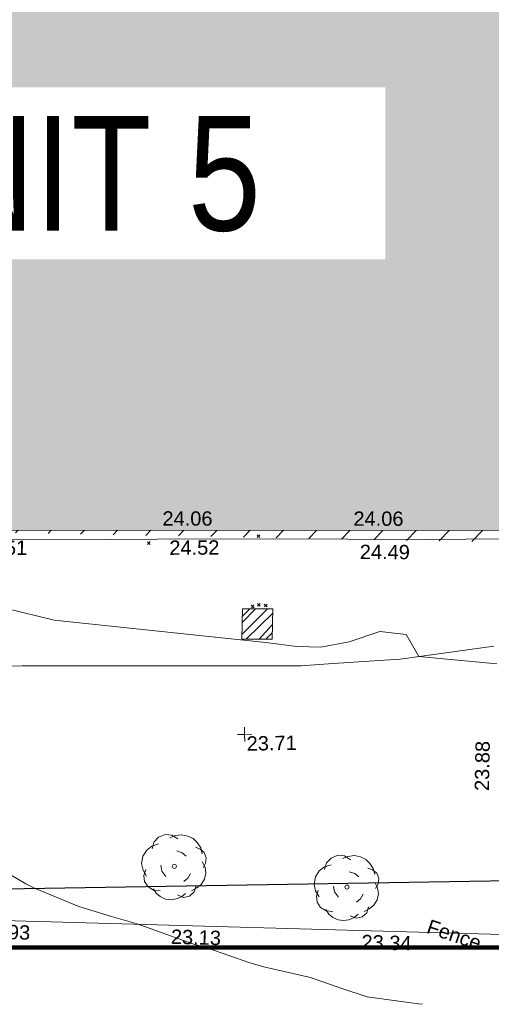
# Model space of a CAD drawing. Header units: millimetres. Extents: x -287732 to 520720, y -88450 to 287754.
# Tile 42 of 256: x -166682 to -154335, y -75306 to -49525. Entities that reach past the tile are written whole.
import ezdxf

# ---------------------------------------------------------------- set-up
doc = ezdxf.new("R2010")
doc.units = ezdxf.units.MM
doc.linetypes.add('IMPORT-HIDDEN2 _3_', pattern=[4762.5, 3175, -1587.5])
doc.linetypes.add('IMPORT-UG_ELEC_STREET LIGHTING_QLB2 _2_', pattern=[2700, 1500, -300.0000000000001, 0, -250, 150, -300.0000000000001, 0, -200])
for name, color, linetype, lineweight, true_color in [('00_TOPO_TREE', 7, 'Continuous', 9, 0x666666), ('00_UAV_BUILDING_OUTLINE', 5, 'Continuous', 9, 0x0000ff), ('00_UAV_CONCRETE', 9, 'Continuous', 9, 0x808080), ('00_UAV_FENCE', 7, 'Continuous', 9, 0x264c2f), ('00_UAV_FORM_LINES', 7, 'Continuous', 9, 0x666666), ('00_UAV_LEVEL_SPOT', 7, 'Continuous', 9, 0x666666), ('01_DTM_CONTOUR_MNR', 7, 'Continuous', 9, 0xa5a552), ('12333-PUM-2D-U-0001-C01 - Rev2_REVIT IMPORT_dwg', 7, 'Continuous', 9, 0x767676), ('A_RHA_Line', 7, 'Continuous', 9, 0x00a600), ('HATCHING', 4, 'Continuous', 9, 0x00ffff), ('PUM-CHAMBER EXTENTS', 6, 'IMPORT-HIDDEN2 _3_', 9, 0xff00ff), ('PUM-SURVEY BOUNDARY_EXTENT', 190, 'Continuous', 25, 0x7f00ff)]:
    doc.layers.add(name, color=color, linetype=linetype, lineweight=lineweight, true_color=true_color)
for name, color, linetype, lineweight in [('A_RHA_Detail', 7, 'Continuous', 9), ('A_RHA_Text', 7, 'Continuous', 9), ('GEN-TEXT', 7, 'Continuous', 9)]:
    doc.layers.add(name, color=color, linetype=linetype, lineweight=lineweight)
doc.styles.add('Arial Narrow', font='ARIALN.TTF', dxfattribs={"height": 3000})
doc.styles.add('Swis721 Lt BT_2', font='swissl.ttf', dxfattribs={"height": 375})

# ---------------------------------------------------------------- blocks, each defined once
blk = doc.blocks.new('12333-PUM-2D-U-0001-C01 - Rev2_REVIT IMPORT_dwg_CONIFEROUS_TREE-2077251-Site Location Plan Proposed')
at = {"layer": '00_TOPO_TREE', "color": 254, "true_color": 0xcccccc, "flags": 128}
for points in [[(-1889.403682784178, 1545.875740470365), (-1717.639711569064, 2118.422311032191), (-1316.857112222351, 2519.204910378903), (-744.3105416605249, 2748.223538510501), (-171.763971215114, 2690.968881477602), (343.5279423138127, 2347.440939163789)], [(-343.5279423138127, 2461.950253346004), (114.5093140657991, 2633.714224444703), (687.0558846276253, 2690.968881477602), (1202.347798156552, 2576.459567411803), (1660.385054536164, 2347.440939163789), (2003.912996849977, 2003.912996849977), (2290.18628213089, 1545.875740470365), (2404.695596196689, 1030.583826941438)], [(-2404.695596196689, -801.5651986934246), (-2690.968881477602, -286.2732852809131), (-2805.478195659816, 286.2732852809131), (-2690.968881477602, 916.0745128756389), (-2347.440939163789, 1431.36642628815), (-1889.403682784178, 1774.894368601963), (-1316.857112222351, 1946.658339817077)], [(229.0186282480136, 1316.857112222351), (687.0558846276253, 1145.093141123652), (1030.583826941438, 858.8198558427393)], [(1832.149025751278, 1603.130397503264), (2232.93162509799, 1431.36642628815), (2576.459567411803, 1145.093141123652), (2748.223538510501, 687.0558846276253), (2690.968881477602, 229.0186282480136), (2461.950253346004, -171.763971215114)], [(-744.3105416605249, -858.8198558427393), (-1087.838483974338, -400.7825993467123), (-1145.093141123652, 114.5093140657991)], [(2404.695596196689, 343.5279423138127), (2633.714224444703, -114.5093140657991), (2690.968881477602, -629.8012275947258), (2576.459567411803, -1145.093141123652), (2290.18628213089, -1603.130397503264), (1889.403682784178, -1889.403682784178), (1431.36642628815, -2118.422311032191)], [(-1259.602455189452, -2061.167653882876), (-1832.149025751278, -2003.912996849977), (-2290.18628213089, -1717.639711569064), (-2576.459567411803, -1259.602455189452), (-2633.714224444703, -744.3105416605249), (-2461.950253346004, -229.0186282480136)], [(1374.111769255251, -629.8012275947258), (1145.093141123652, -1030.583826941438), (801.5651986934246, -1316.857112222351)], [(916.0745128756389, -2347.440939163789), (572.5465705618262, -2633.714224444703), (114.5093140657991, -2805.478195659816), (-343.5279423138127, -2862.732852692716), (-801.5651986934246, -2805.478195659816), (-1259.602455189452, -2576.459567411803), (-1603.130397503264, -2290.18628213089), (-1832.149025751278, -1889.403682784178)], [(1832.149025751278, -1717.639711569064), (1660.385054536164, -2232.93162509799), (1259.602455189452, -2576.459567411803), (744.3105416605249, -2690.968881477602), (229.0186282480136, -2461.950253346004)]]:
    blk.add_lwpolyline(points, dxfattribs=at)
at = {"layer": '00_TOPO_TREE', "color": 254, "true_color": 0xcccccc}
blk.add_circle((0, 0), 176.6246020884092, dxfattribs=at)
blk = doc.blocks.new('12333-PUM-2D-U-0001-C01 - Rev2_REVIT IMPORT_dwg_UAV-2077255-Site Location Plan Proposed')
at = {"layer": '00_UAV_LEVEL_SPOT', "color": 254, "true_color": 0xcccccc, "flags": 128}
for points in [[(0, -500.0000000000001), (0, 0), (-500.0000000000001, 0)], [(500.0000000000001, 0), (0, 0), (0, 500.0000000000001)]]:
    blk.add_lwpolyline(points, dxfattribs=at)
blk = doc.blocks.new('12333-PUM-2D-U-0001-C01 - Rev2_REVIT IMPORT_dwg_MGS62954_T2_Galway_ITM_3d_Rev1-2077680-Site Location Plan Proposed')
at = {"layer": '00_UAV_CONCRETE', "color": 254, "true_color": 0xcccccc, "flags": 128}
blk.add_lwpolyline([(533733288.1717206, 725495228.6318299), (533736565.1717206, 725495164.63183), (533737795.8364104, 725495148.8209076), (533740846.1717206, 725495109.6318297), (533742795.0281116, 725495066.6318114), (533744925.1717204, 725495019.6318299), (533747793.4715431, 725494998.7218788), (533748080.1717206, 725494996.6318299), (533752218.9110476, 725494897.5517445), (533752790.6302679, 725494885.0975844), (533756120.9110476, 725494812.5517447), (533757785.064578, 725494801.5854243), (533758626.2857111, 725494796.042005), (533761175.9110475, 725494764.5517446), (533762783.18573, 725494740.7628593), (533763610.7552454, 725494728.5142022)], dxfattribs=at)
at = {"layer": '00_UAV_FENCE', "color": 254, "true_color": 0xcccccc, "flags": 128}
blk.add_lwpolyline([(533754454.5234172, 725484289.5589428), (533749464.0112164, 725484515.7642834), (533744473.4990159, 725484741.9696239), (533739482.9868153, 725484968.1749648), (533734841.5234172, 725485178.5589427), (533734492.2379332, 725485195.3254421), (533729498.341785, 725485435.0438384), (533724504.4456368, 725485674.7622347), (533720800.5234171, 725485852.5589427), (533719510.856056, 725485922.2479992), (533714518.1467263, 725486192.0363292), (533711584.5234172, 725486350.5589427), (533709523.5029829, 725486413.9792109), (533704526.1032393, 725486567.7556734), (533699528.7034959, 725486721.5321362), (533694531.3037522, 725486875.3085988), (533692462.1082448, 725486938.9804245), (533689538.764549, 725487129.318919), (533684549.6600136, 725487454.1588093), (533683769.1082449, 725487504.9804245), (533679557.8482384, 725487735.3980594), (533674850.1082447, 725487992.9804249)], dxfattribs=at)
at = {"layer": '00_UAV_FORM_LINES', "color": 254, "true_color": 0xcccccc, "flags": 128}
blk.add_lwpolyline([(533697844.1715, 725503435.632), (533697970.1715, 725499304.6320002), (533698093.1715, 725497049.6320001), (533698308.1715, 725496140.6320002), (533698763.1715, 725495255.6320001), (533699451.1715, 725494462.6319999), (533699912.1715001, 725494185.632), (533700648.1715, 725493977.632), (533702253.1715001, 725493723.632), (533707152.1715001, 725492808.632), (533713220.1715, 725492336.6320001), (533719618.1715, 725492060.6319999), (533726913.1715001, 725491862.632), (533734212.1715, 725491894.632), (533741513.1715, 725491765.6320001), (533742224.1715, 725491810.632), (533743151.1715001, 725491851.632), (533744105.1715, 725491895.6320001), (533746566.5234172, 725492195.5589427)], dxfattribs=at)
at = {"layer": '01_DTM_CONTOUR_MNR', "color": 254, "true_color": 0xcccccc, "flags": 128}
for points in [[(533744532.2319204, 725482852.5713557), (533744430.0000002, 725482864.4444445), (533743085.3719009, 725483075.3719009), (533742430.0000002, 725483299.6992482), (533741617.5447387, 725483607.5447389), (533740430.0000002, 725483894.3902439), (533740028.2142857, 725484018.2142859), (533738940.0000002, 725484420), (533738551.3541667, 725484541.3541667), (533738430.0000002, 725484582.3376623), (533737101.1678834, 725485091.1678833), (533736430.0000002, 725485295), (533735581.4234875, 725485571.4234877), (533734430.0000002, 725486069.0735543), (533734200.9876544, 725486190.9876544), (533733824.3548387, 725486420.0000001)], [(533746630.0000001, 725491730.0000001), (533744600, 725491960.0000001), (533744278.3700082, 725492540.6273488), (533743590.0725204, 725492633.7246569), (533742780.3400887, 725492373.9527441), (533742038.1320835, 725492248.0760037), (533741410.2347517, 725492274.8726205), (533740593.0814635, 725492399.221425), (533735067.9695895, 725493078.7968466), (533733790.3518465, 725493413.5052532)]]:
    blk.add_lwpolyline(points, dxfattribs=at)
for name, p, xscale, yscale, zscale in [('12333-PUM-2D-U-0001-C01 - Rev2_REVIT IMPORT_dwg_UAV-2077255-Site Location Plan Proposed', (533740000.0000001, 725490000), 0.375, 0.375, 0.375), ('12333-PUM-2D-U-0001-C01 - Rev2_REVIT IMPORT_dwg_CONIFEROUS_TREE-2077251-Site Location Plan Proposed', (533738099.9110476, 725486578.5517446), 0.3048, 0.3048, 0.3048), ('12333-PUM-2D-U-0001-C01 - Rev2_REVIT IMPORT_dwg_CONIFEROUS_TREE-2077251-Site Location Plan Proposed', (533742607.9110476, 725485955.5517445), 0.3048, 0.3048, 0.3048)]:
    blk.add_blockref(name, p, dxfattribs=dict(xscale=xscale, yscale=yscale, zscale=zscale))
at = {"layer": '00_UAV_BUILDING_OUTLINE', "color": 251, "true_color": 0x666666, "char_height": 375, "width": 1495.902363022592, "attachment_point": 1, "line_spacing_factor": 1.005061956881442, "style": 'Swis721 Lt BT_2'}
for insert, rotation in [((533737950.9210049, 725495878.7837961), 358.94572746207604), ((533742950.0745721, 725495786.7863532), 358.94572746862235)]:
    blk.add_mtext('24.06', dxfattribs=dict(at, insert=insert, rotation=rotation))
at = {"layer": '00_UAV_CONCRETE', "color": 251, "true_color": 0x666666, "char_height": 375, "width": 1495.902363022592, "attachment_point": 1, "line_spacing_factor": 1.005061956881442, "style": 'Swis721 Lt BT_2'}
for s, insert, rotation in [('24.51', (533733085.8567071, 725495198.3467221), 358.84370679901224), ('24.52', (533738116.3588865, 725495110.1743323), 359.26393494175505), ('24.49', (533743102.4786766, 725494913.7167553), 358.73601774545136)]:
    blk.add_mtext(s, dxfattribs=dict(at, insert=insert, rotation=rotation))
at = {"layer": '00_UAV_FENCE', "color": 251, "true_color": 0x666666, "char_height": 375, "attachment_point": 1, "line_spacing_factor": 1.005061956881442, "style": 'Swis721 Lt BT_2'}
for s, insert, width, rotation in [('23.88', (533745995.4032373, 725488417.3164951), 1495.902363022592, 88.0235486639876), ('22.93', (533732996.3706284, 725485158.1104672), 1495.902363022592, 357.2517815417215), ('23.13', (533737987.224181, 725484926.9670804), 1495.902363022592, 357.4047260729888), ('Fence', (533744773.0137957, 725485082.551938), 1681.10932225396, 340.2691377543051), ('23.34', (533742972.9042759, 725484700.9807651), 1495.902363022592, 357.40472606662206)]:
    blk.add_mtext(s, dxfattribs=dict(at, insert=insert, width=width, rotation=rotation))
at = {"layer": '00_UAV_LEVEL_SPOT', "insert": (533740048.475159, 725489946.7845222), "char_height": 375, "width": 1495.902363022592, "attachment_point": 1, "line_spacing_factor": 1.005061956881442, "style": 'Swis721 Lt BT_2'}
blk.add_mtext('23.71', dxfattribs=at)
blk = doc.blocks.new('12333-PUM-2D-U-0001-C01 - Rev2_REVIT IMPORT_dwg-1620468-Site Location Plan Proposed')
at = {"layer": 'HATCHING', "true_color": 0xaaffff}
h = blk.add_hatch(dxfattribs=at)
h.set_pattern_fill('FP_16', color=131, style=0, pattern_type=2)
h.set_pattern_definition([(45, (-537532529.603, -725615860.767), (-441.9417382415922, 441.9417382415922), [])])
h.paths.add_polyline_path([(234369.3064911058, -125658.9338086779), (234446.6599045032, -122988.9117227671), (179388.3096446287, -122003.5679794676), (179363.6978377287, -123640.9009863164), (206293.8363412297, -124628.9075685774), (206290.5501528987, -124569.7561786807), (206938.2501529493, -124569.7561787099), (206947.4397099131, -124652.8868151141), (233013.1992122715, -125609.1812640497)])
h.paths.add_polyline_path([(174907.5235319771, -123477.4139123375), (174933.3096446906, -121891.5679794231), (173702.3096448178, -121877.5679794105), (173651.6077028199, -123431.3371680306), (174905.6298136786, -123477.3444360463)])
h.paths.add_polyline_path([(159721.547328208, -122920.27439204), (159904.4517912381, -111903.0328667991), (158563.2467851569, -111879.2436715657), (158589.0357870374, -109772.8185664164), (158373.9253990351, -109775.6867047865), (158370.3491470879, -109980.5700416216), (155694.9248368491, -109935.2903896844), (155692.2158924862, -109709.7195192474), (155494.3143352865, -109721.1920731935), (155485.028390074, -109936.3912852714), (152807.4510505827, -109884.8893472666), (152795.3959974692, -109655.224887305), (152583.1537481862, -109660.9611641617), (152592.3323282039, -109881.1344360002), (149925.833717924, -109814.5441086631), (149912.9167954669, -109603.598394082), (149694.9003951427, -109605.0531130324), (149691.1019497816, -109814.7765384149), (147017.0765653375, -109763.7715637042), (147021.8331777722, -109560.5763164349), (146818.1953435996, -109554.8400395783), (146814.5737411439, -109762.3215053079), (144110.6318125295, -109713.0393818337), (144114.4568605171, -109486.0507021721), (143925.6776563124, -109487.438783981), (143931.4139329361, -110115.5611180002), (142484.0399683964, -110116.1256450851), (142244.9157206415, -119793.7719020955), (129330.9157206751, -119500.7719020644), (129347.2801056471, -121063.1336257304), (126956.406162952, -120953.7411768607), (126960.4964415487, -121718.3446688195), (159714.9884226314, -122920.0337604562)])
h.paths.add_polyline_path([(122525.9895288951, -121555.6525230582), (122533.2801053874, -120943.1336255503), (89020.51079507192, -120326.4114062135), (121594.2501528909, -121521.4690881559), (121600.900532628, -121140.7561787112), (121937.150152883, -121140.756178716), (121930.4997731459, -121521.7561786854), (121609.1773617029, -121522.016734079), (122522.5907249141, -121555.5278285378)])
h.paths.add_polyline_path([(150931.250152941, -118397.5561787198), (150784.3126787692, -118238.6011476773), (150969.3501528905, -118016.5561786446), (151150.1291055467, -118251.6368769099)])
h.paths.add_polyline_path([(144835.2501529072, -115197.1561787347), (144568.5501529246, -115044.7561786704), (144682.8501528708, -114816.1561787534), (144987.6501529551, -114892.3561786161), (144908.4833747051, -115050.6897351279)])
at = {"layer": 'PUM-CHAMBER EXTENTS', "true_color": 0xffaaff}
h = blk.add_hatch(dxfattribs=at)
h.set_pattern_fill('FP_3', color=211, style=0, pattern_type=2)
h.set_pattern_definition([(45, (-533641079.65, -725615854.3560001), (-265.1650429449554, 265.1650429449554), []), (45, (-533640902.873, -725615854.3560001), (-265.1650429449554, 265.1650429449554), [])])
h.paths.add_polyline_path([(98887.35015282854, -123359.3561786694), (99683.35015291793, -123372.3561787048), (99717.35015290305, -122579.3561786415), (98921.35015293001, -122566.3561784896), (98890.1464665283, -123294.1362740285)])
at = {"layer": 'GEN-TEXT', "color": 253, "true_color": 0xaaaaaa}
for p, q in [((99339.99481378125, -120707.7115176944), (99410.70549190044, -120637.0008395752)), ((99410.70549190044, -120707.7115176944), (99339.99481378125, -120637.0008395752)), ((96466.99481387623, -120835.7115177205), (96537.70549199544, -120765.0008396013)), ((96537.70549199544, -120835.7115177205), (96466.99481387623, -120765.0008396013)), ((99314.99481387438, -122500.7115177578), (99385.70549199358, -122430.0008396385)), ((99385.70549199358, -122500.7115177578), (99314.99481387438, -122430.0008396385)), ((99494.99481380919, -122525.711517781), (99565.7054919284, -122455.0008396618)), ((99565.7054919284, -122525.711517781), (99494.99481380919, -122455.0008396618)), ((99153.99481379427, -122540.7115176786), (99224.70549191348, -122470.0008395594)), ((99224.70549191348, -122540.7115176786), (99153.99481379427, -122470.0008395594))]:
    blk.add_line(p, q, dxfattribs=at)
at = {"layer": 'PUM-CHAMBER EXTENTS', "color": 211, "linetype": 'Continuous', "true_color": 0xffaaff, "flags": 128}
blk.add_lwpolyline([(99717.35015290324, -122579.3561786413), (99683.35015291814, -123372.3561787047), (98887.35015282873, -123359.3561786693), (98921.35015293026, -122566.3561784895)], close=True, dxfattribs=at)
at = {"layer": 'PUM-SURVEY BOUNDARY_EXTENT', "color": 201, "true_color": 0xd4aaff, "flags": 128}
blk.add_lwpolyline([(-21906.01273755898, -123457.4223580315), (-2098.168207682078, -126030.8676029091), (83005.28964062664, -129779.4166909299), (238850.3501530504, -129934.3561786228), (250219.884756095, -124846.6959691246)], dxfattribs=at)
blk.add_blockref('12333-PUM-2D-U-0001-C01 - Rev2_REVIT IMPORT_dwg_MGS62954_T2_Galway_ITM_3d_Rev1-2077680-Site Location Plan Proposed', (-533641079.6498471, -725615854.3561786))

msp = doc.modelspace()

# ---------------------------------------------------------------- hatches: boundary and pattern name
at = {"layer": 'A_RHA_Detail', "true_color": 0xc0c0c0}
h = msp.add_hatch(color=9, dxfattribs=at)
h.paths.add_polyline_path([(-80880.60083809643, -68502.79057078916), (-80400.865924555, -68483.41509113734), (-80400.865924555, -62984.64684185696), (-24474.85765177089, -63009.32043784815), (-24456.14471271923, -50840.30023858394), (-36622.55041039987, -50831.65104353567), (-36622.55041039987, -44228.57792613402), (-50959.0526582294, -44218.38599194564), (-50959.0526582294, -42573.78171514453), (-54563.9325804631, -42571.21897729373), (-54565.69773352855, -45054.17447474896), (-92408.82109321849, -45027.27149621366), (-92411.78875845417, -49201.74309222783), (-100061.9988811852, -49201.74309222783), (-100052.2214449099, -64852.82557838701), (-86120.90825229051, -64852.82557838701), (-86092.1662649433, -62957.90041523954), (-84861.10047608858, -62957.90041523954), (-84854.79052929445, -68240.109737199), (-80870.60226892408, -68240.10973722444)])
h.paths.add_polyline_path([(-137238.9269902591, -68461.9384092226), (-132719.7426408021, -68433.0633692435), (-132847.0731201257, -62850.04282283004), (-130454.6837966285, -62916.63108078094), (-130498.2830220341, -61355.85393642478), (-117581.136331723, -61423.42893438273), (-117492.3908565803, -49183.91309190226), (-125136.5200282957, -49178.47881952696), (-125133.572703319, -45032.61887136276), (-163007.1824077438, -45005.6942194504), (-163007.1824076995, -44090.2963411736), (-163123.8521269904, -44090.21339942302), (-163122.6389897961, -42383.75184302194), (-166563.8543419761, -42383.75184298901), (-166565.034908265, -44044.39824208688), (-193158.4656786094, -44025.49275805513), (-193195.152889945, -62863.65652504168), (-137269.7106414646, -62916.63108078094), (-137254.3708868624, -65679.90523788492)])
h.paths.add_polyline_path([(120310.9497607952, -32334.28230164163), (120312.4652266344, -31610.73011961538), (133451.2244789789, -31638.24899384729), (133469.2230092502, -19717.98315780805), (121295.7536929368, -19692.48606430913), (121319.8434528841, -8190.941560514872), (112277.0825930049, -8172.001674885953), (112263.1770823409, -14811.1234547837), (78285.85310969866, -14739.95861438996), (78292.82277619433, -8167.077575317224), (75241.99098605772, -8160.673431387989), (69355.76844233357, -8152.931592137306), (69353.6659720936, -9156.74635762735), (68372.60878945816, -9154.691552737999), (68372.60878945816, -13705.52853215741), (69333.7233474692, -13707.54156770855), (69325.07112547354, -16249.53369228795), (66623.4489111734, -16249.53369228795), (66619.79243935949, -17995.29925530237), (65989.07757494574, -17995.2992552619), (65985.44262772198, -19730.78799483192), (57152.23993377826, -19712.28702421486), (57127.42535098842, -31559.89463417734), (70277.87165424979, -31587.43801817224), (70277.87165431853, -32271.7414715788), (78263.96947909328, -32285.12944888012), (78266.62661740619, -31019.79372153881), (112335.8856506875, -31091.15111860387), (112335.8856506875, -32317.57330553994), (119781.4233959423, -32333.17321913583)])
h.paths.add_polyline_path([(7503.717409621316, -1791.439263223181), (15482.43097392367, -674.0213231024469), (15484.0826588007, 148.1327206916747), (56188.28042539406, 205.5276654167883), (56155.84326007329, 14338.3166313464), (18016.62665935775, 14236.48149539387), (17967.9025208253, 34313.18372071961), (21727.10644863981, 34324.0692624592), (21708.90974962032, 40608.10218321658), (18009.66447159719, 40608.10218321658), (17995.54603706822, 45483.75063442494), (9770.084204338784, 45420.6329473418), (3966.213879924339, 45446.76585222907), (3984.771235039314, 14176.56786832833), (1023.062455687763, 14176.56786837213), (-276.5134647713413, 14190.52623461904), (-231.6790044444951, 5968.135265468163), (-226.4491536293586, 193.7444677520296), (553.0869992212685, 183.4716499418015), (7477.609307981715, 143.2867586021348), (7488.638446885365, -674.0213231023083)])
h.paths.add_polyline_path([(77755.59663317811, 53.47451145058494), (77729.51881611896, 1699.844979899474), (94464.47132486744, 1659.976083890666), (94606.37913471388, 17991.390236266), (88810.4190114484, 18015.03260816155), (88799.89418497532, 14436.74271609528), (69413.88950349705, 14457.8773889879), (69377.35724448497, 99.62816357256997), (75241.99098605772, 67.32134432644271)])
h.paths.add_polyline_path([(61252.12079701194, 46453.95617366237), (105774.7348988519, 46472.68783506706), (105768.2642198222, 61852.61234306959), (92285.13876309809, 61852.61234306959), (92308.59670399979, 65784.30757140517), (96107.4668000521, 65767.60445243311), (96059.68081117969, 75209.20847378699), (101084.8427276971, 75071.88872764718), (104988.0046543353, 74765.36560406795), (108403.6894220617, 74363.8408943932), (112009.2703903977, 73787.25420861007), (115645.3524815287, 73049.69667206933), (116890.8108051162, 72761.69136252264), (120208.9929833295, 71893.18353872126), (120865.241739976, 71703.68484519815), (124135.6329506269, 70669.67317906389), (127435.6253142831, 69480.50055823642), (127820.4368670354, 69394.93141813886), (128274.3081769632, 69331.69585753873), (128731.8791144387, 69306.66104516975), (129189.9401488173, 69320.00258290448), (129645.2782985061, 69371.62688826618), (130094.6997111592, 69461.17185603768), (130535.0520071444, 69588.00939074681), (130963.246434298, 69751.24981927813), (131376.2795165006, 69949.74812590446), (131771.2541232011, 70182.11198903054), (132162.5575600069, 70460.5404660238), (132496.0921583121, 70741.69081113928), (132820.871367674, 71064.98072578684), (133117.4593294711, 71414.31364272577), (133383.77568926, 71787.23923950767), (133616.5473239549, 72178.5372844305), (133817.1647262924, 72590.54524898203), (133982.6025969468, 73017.89547513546), (134111.7005086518, 73457.59040801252), (134203.5529320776, 73906.54590458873), (134257.5155883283, 74361.61286216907), (134272.5462649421, 74819.5993153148), (134250.5259875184, 75277.29281745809), (134189.6227572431, 75731.48297747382), (134090.9274700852, 76178.98397757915), (133955.1324028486, 76616.65691993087), (133783.1900598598, 77041.43184345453), (133576.3064937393, 77450.32925647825), (133335.932843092, 77840.48103920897), (133063.7551572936, 78209.15055532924), (132761.6825665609, 78553.75185442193), (132431.8338935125, 78871.8678050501), (132076.5227905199, 79161.26705197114), (131698.2415080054, 79419.91966861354), (131299.6434187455, 79646.01139197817), (131093.5942456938, 79746.34209763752), (132146.0467355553, 83110.22226145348), (122787.7632953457, 86282.54285518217), (121604.3555412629, 82800.3591886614), (117095.9864227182, 83870.84033785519), (116841.9598400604, 83526.35449572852), (116120.5435466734, 91221.93611972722), (110237.7341284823, 91274.27491021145), (110194.3680786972, 90435.39030214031), (104988.0046543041, 90486.49901390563), (104973.2761846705, 94309.82427956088), (103746.1314668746, 94309.8242795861), (103839.9937121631, 122852.1474271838), (96365.09202306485, 122931.9599470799), (96350.3400238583, 123952.4168585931), (104555.5505249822, 123902.1925226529), (104607.3234458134, 120248.5396156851), (125502.5015002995, 120134.1933400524), (125662.0200253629, 137657.3796882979), (114479.5865733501, 137699.2256881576), (114382.306264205, 129149.9458158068), (104644.159003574, 129187.9975073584), (104577.9931702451, 126217.3903144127), (101184.4926406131, 126159.1566967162), (101264.6166812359, 135959.2655565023), (89967.23178808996, 135988.8856164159), (89927.63362986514, 125823.6463181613), (93630.53562302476, 125840.7948842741), (93580.65688892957, 122931.9599470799), (88697.38835376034, 122904.7310126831), (88679.3898954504, 95739.09143775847), (86378.25848996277, 95739.09143775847), (86378.18187189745, 96178.1008337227), (83279.50743284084, 96200.92083327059), (83273.62493422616, 95735.74732133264), (70169.67509619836, 95733.22421950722), (70166.26842742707, 96272.07409347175), (66674.99731294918, 96257.14073655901), (66654.74538556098, 95755.71092136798), (65784.77231079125, 95755.71092136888), (65887.65094984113, 117470.630565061), (53473.3427162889, 117487.9046429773), (53434.44066309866, 98570.46349063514), (40649.41626916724, 98570.46349063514), (40610.16711559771, 94406.01479078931), (38853.82372868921, 94410.36303440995), (38848.65589191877, 89463.65332729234), (40612.46601912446, 89518.45976927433), (40665.38257362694, 86257.73741128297), (38372.19584460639, 86305.72309285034), (38369.79374539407, 76901.0507917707), (50937.9512507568, 76944.40198294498), (50922.88567286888, 74598.78180889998), (56484.9061132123, 74588.85093771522), (56484.9061132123, 75194.85181995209), (92465.4037153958, 75233.0258166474), (92645.92783662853, 71766.64845094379), (89810.55521366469, 69362.83965827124), (85313.16173974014, 69360.94750420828), (85313.16173974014, 66907.4050808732), (75210.14498263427, 66903.15451589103), (75210.14498263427, 63815.70944550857), (70819.40014309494, 63815.70999200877), (70819.21601505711, 64253.35708059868), (69456.83415683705, 64253.35708059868), (69455.7195737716, 66901.99623166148), (61303.32856759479, 66898.5668068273), (61304.56054988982, 63970.32021231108), (70500.41048208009, 63970.32021219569), (70500.4088543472, 61852.59006207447), (61245.6438848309, 61848.69637488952), (61252.03558504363, 46656.49344428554)])
h.paths.add_polyline_path([(-17153.16561239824, 48569.32684293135), (-17153.16561224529, 60770.38083685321), (-29362.88357759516, 60774.70428694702), (-29362.88357759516, 67399.20394580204), (-43507.24466814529, 67405.01911303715), (-43488.5313307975, 69093.07334175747), (-45766.41866231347, 69109.32868388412), (-45794.3462003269, 67405.01911303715), (-47272.11273194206, 67404.2124544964), (-47272.44887633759, 66454.91798908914), (-86004.56386332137, 66468.63299519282), (-86006.66970787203, 60521.58362721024), (-92662.87722510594, 60521.58362721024), (-92665.2138765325, 50184.35611932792), (-79752.0168396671, 50179.78309939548), (-79752.016597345, 48591.4932381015), (-17157.7163123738, 48569.32845417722)])
h.paths.add_polyline_path([(-201056.4185878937, 48628.75479108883), (-138377.9751621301, 48634.64535779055), (-138377.9751621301, 50133.28201003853), (-125467.710581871, 50134.49626164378), (-125468.6909603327, 60566.1903686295), (-132186.8595614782, 60565.86652591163), (-132187.4203588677, 66533.0197876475), (-170643.3098734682, 66805.61809689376), (-170643.3098732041, 67738.78475848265), (-200340.0100486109, 67488.93693764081), (-200348.7171487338, 60827.78025104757), (-201057.5650552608, 60827.71357558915), (-201056.6510294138, 51102.04313372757)])
h.paths.add_polyline_path([(-240051.5126725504, 54769.19491160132), (-239444.490259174, 54811.10754483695), (-239186.5396223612, 54841.92927608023), (-238764.8191577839, 54940.98166103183), (-238382.4735933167, 55122.46891388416), (-237990.3402229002, 55354.87497234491), (-237269.2031023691, 55936.21515020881), (-237032.4836384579, 56225.56611516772), (-236793.0039602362, 56569.31473944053), (-236554.5880578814, 57004.26389721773), (-236432.7219585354, 57267.46508908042), (-236300.081527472, 57753.26238983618), (-236250.7285154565, 58017.17885684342), (-236235.6490609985, 58516.21786804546), (-236233.2538429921, 58987.85640053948), (-236213.7029795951, 59823.48083769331), (-236363.8287855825, 59820.86038205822), (-236634.0279869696, 60698.06075827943), (-236391.9547756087, 61432.19726339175), (-236225.4740089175, 61435.10319600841), (-236201.6036569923, 62637.68779596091), (-232563.5271750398, 62639.28734435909), (-232563.5271750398, 63049.03842404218), (-232732.1945866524, 63049.15302218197), (-232860.1521277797, 63457.95890274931), (-232731.606808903, 63914.24862697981), (-232560.8209656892, 63914.24862697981), (-232515.1276847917, 70598.00033009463), (-240628.6947849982, 70598.85496273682), (-240629.7923196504, 72350.98321577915), (-246412.6011212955, 72347.36085933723), (-246412.6011212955, 70616.45923936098), (-254449.5805725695, 70618.60952619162), (-254454.637144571, 70754.06491720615), (-254469.7140363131, 73191.66276250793), (-263883.2532625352, 73267.83063688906), (-263902.4181505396, 68260.74348553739), (-263714.8217520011, 68259.82096572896), (-263552.9672900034, 67819.65434396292), (-263719.0883117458, 67392.2068408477), (-263913.6298699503, 67392.20684284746), (-263956.7001913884, 58633.76423459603), (-260181.1963171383, 58611.22607638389), (-260192.3146983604, 56354.25111579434), (-257184.684388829, 56339.46086021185), (-257213.4419957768, 57092.93866021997), (-257338.5163846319, 57093.27331223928), (-257471.0109294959, 57531.74572308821), (-257338.5163845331, 58062.22513696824), (-257203.4956297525, 58064.06881289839), (-257173.5751889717, 58598.54056692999), (-256478.2273617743, 58575.27357994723), (-256478.2273617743, 58788.51859473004), (-256013.0091299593, 58911.92701534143), (-255397.0786664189, 58780.99767617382), (-255397.0786664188, 58595.982422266), (-243809.885361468, 58585.92793201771), (-243805.3570672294, 58352.04527760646), (-243740.939469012, 57884.52572680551), (-243619.0830608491, 57421.84877545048), (-243424.3877545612, 56943.65915412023), (-243247.1437899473, 56608.24157713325), (-243003.0710579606, 56249.99021479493), (-242732.2093200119, 55932.75703082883), (-242371.7230178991, 55603.12658811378), (-242141.255125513, 55424.88676767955), (-241804.9643037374, 55216.88439822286), (-241529.4640827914, 55077.02869055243), (-241100.6275144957, 54917.18295003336), (-240836.2134980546, 54840.82833176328), (-240453.4486195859, 54788.60784130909), (-240218.9578693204, 54777.28227442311)])
h.paths.add_polyline_path([(40276.69022552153, 59895.36417752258), (40328.62676029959, 69196.9439153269), (36588.99968785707, 69217.8245910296), (36619.46637569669, 74674.25962428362), (32264.36460078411, 74687.02318924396), (32233.48293867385, 69156.26826306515), (11916.69390495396, 69269.70959686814), (11966.66200111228, 78218.75165974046), (29087.509017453, 78123.15526808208), (29143.44567205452, 88141.1370047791), (15719.348796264, 88216.09212953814), (15732.60379610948, 90589.9978889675), (4594.294101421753, 90652.19003489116), (4525.129359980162, 78265.12250449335), (10096.76365553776, 78234.01258731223), (10077.43887221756, 74773.03821910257), (4547.641142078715, 74803.91453678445), (4465.579974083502, 60107.1600234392), (19125.89094760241, 60025.30234268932), (19139.86249374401, 62527.53804644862), (31738.59196305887, 62457.19146404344), (31724.55430858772, 59943.11609815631), (38369.79364225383, 59906.01157293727)])
h.paths.add_polyline_path([(-246083.0241259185, 72334.29150213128), (-246083.0594797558, 72334.30275087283), (-246208.2905500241, 72334.29150213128)])
h.paths.add_polyline_path([(-114575.3004830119, 112178.0758695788), (-114575.3246435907, 112178.0758695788), (-114707.2752166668, 115801.5811617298)])
h.paths.add_polyline_path([(-154699.9178765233, 101760.4080976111), (-114382.050333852, 101776.0542914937), (-114382.050333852, 106926.9360164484), (-113755.641395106, 106927.1792101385), (-113757.5507412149, 111847.2721531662), (-114431.6837526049, 111847.2721531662), (-114431.8097758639, 112178.0758695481), (-114575.3004830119, 112178.0758695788), (-114578.9984943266, 121707.2390833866), (-123056.9849702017, 121707.2390833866), (-123068.8201032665, 156452.7036899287), (-119381.2340625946, 156454.1348067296), (-119381.2340625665, 160165.8597952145), (-115501.031452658, 160167.3662801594), (-115503.3750945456, 166206.5793118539), (-132411.7987151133, 166599.6604729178), (-132411.8243278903, 166665.6603411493), (-135275.0124468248, 166664.5490317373), (-135275.0124468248, 166628.1883101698), (-135911.3205076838, 166628.1944502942), (-135911.3479256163, 166352.1604668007), (-152521.1633846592, 166345.7146753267), (-152518.3680955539, 159142.6836790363), (-150699.3133726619, 159117.9265656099), (-150758.5477087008, 122560.691203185), (-151059.2005266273, 122560.691203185), (-151061.0981347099, 121302.4374932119), (-154138.3148337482, 121372.6012653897), (-154138.3148337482, 121865.1834517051), (-154704.3888425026, 121867.2611370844), (-154688.5451973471, 119352.3937021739), (-154745.5933227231, 119352.3715636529), (-154745.5763474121, 118722.1532660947), (-160794.1544526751, 118748.7442832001), (-160794.1544526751, 119410.5425977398), (-163852.1622693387, 119422.408321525), (-163855.0715294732, 118762.2003111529), (-167568.6765459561, 118778.5256058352), (-166634.6619849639, 124395.1277019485), (-166930.050559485, 124500.0918161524), (-167568.6765459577, 124707.6250903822), (-168028.2173235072, 124841.3808647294), (-168630.5006276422, 124991.3056740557), (-169238.2056069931, 125117.4693074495), (-169850.3952285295, 125219.6772876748), (-170466.1255403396, 125297.7720169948), (-171089.11025998, 125351.8553033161), (-171704.4065937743, 125381.1774255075), (-172325.0479971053, 125386.3595015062), (-172782.2248668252, 125374.5832362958), (-173401.7764235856, 125337.4554476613), (-174109.844898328, 125263.4341236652), (-174634.1213722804, 125190.4100126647), (-175245.0145766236, 125080.719099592), (-176047.1958093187, 124895.7675260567), (-176665.4852587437, 124724.7228134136), (-177045.3001228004, 124609.1129151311), (-177631.5127792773, 124405.2077276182), (-176665.4852586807, 118818.5158794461), (-177558.9402083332, 118822.4435768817), (-177662.2853368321, 125263.4341236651), (-176365.3912351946, 126542.9270807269), (-159462.2970490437, 126319.910391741), (-157057.7396790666, 128609.0850976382), (-157060.6673204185, 136153.1661957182), (-158638.8016610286, 137740.2441626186), (-159352.3735831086, 137740.2441626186), (-161634.4140634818, 140201.1078539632), (-168727.9404945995, 140256.8191146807), (-171035.0401161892, 137942.8847305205), (-174184.1459014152, 137942.8847305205), (-176460.1167434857, 140292.2858551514), (-177341.6856934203, 140292.2858551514), (-177341.7113613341, 140358.4281613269), (-183428.5803825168, 140356.0660244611), (-185921.6385985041, 137917.4639994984), (-185921.6385985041, 131757.3091155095), (-186906.8767412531, 131756.9267733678), (-187725.3914540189, 130809.9989183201), (-187724.058890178, 127376.1828148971), (-186481.0281350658, 126304.5577463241), (-186479.4846754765, 122327.2959175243), (-185176.2828158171, 121059.4673825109), (-180304.1129154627, 121059.4673824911), (-180304.1136492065, 118802.0484409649), (-193555.3706955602, 118802.0484409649), (-193555.368699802, 133117.8341649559), (-192593.6442938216, 133118.2073819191), (-192593.6442938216, 134200.8158367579), (-192224.6284783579, 134200.9592041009), (-192225.5653014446, 136615.0101267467), (-192595.0012460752, 136615.0101267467), (-192595.4357332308, 137734.4745165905), (-193589.2709668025, 137734.4746851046), (-193589.2685988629, 147474.570583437), (-193163.2062206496, 147492.8644732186), (-192765.7252967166, 147531.087133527), (-192359.9383250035, 147589.5931622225), (-192199.8207947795, 147616.5827294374), (-191882.7548926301, 147682.9245600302), (-191568.5380070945, 147761.6632019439), (-191257.654638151, 147852.677242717), (-190828.6072909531, 148002.2045655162), (-190647.7999969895, 148070.9514233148), (-190349.7690789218, 148197.8750094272), (-190056.9509284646, 148336.4013817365), (-189769.797051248, 148486.3169427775), (-189405.3590254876, 148698.0567944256), (-189132.906026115, 148873.2749095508), (-188867.542109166, 149059.0543929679), (-188609.6764469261, 149255.1087866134), (-188354.9814055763, 149465.3525772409), (-188079.6339208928, 149713.879248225), (-187884.9836199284, 149901.8220103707), (-187545.928247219, 150265.8040604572), (-187446.29984479, 150378.3960832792), (-187241.3270201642, 150629.2310214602), (-187046.3599558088, 150887.9197697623), (-186861.6992771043, 151154.0634500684), (-186546.1373636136, 151669.829875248), (-186524.4196769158, 151707.0632450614), (-163675.2898318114, 151669.829875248), (-163687.5843045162, 148134.07679455), (-157303.6541541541, 148136.492106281), (-157303.6541541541, 155759.91501608), (-157557.4317586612, 155765.0384228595), (-157555.9168973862, 166678.0466575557), (-187009.2021991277, 166699.7464767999), (-187013.0952111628, 162054.4009359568), (-188707.17754695, 162044.5925187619), (-188705.9961892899, 155021.5333641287), (-188737.9999316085, 154650.5326604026), (-188799.0133969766, 154283.1866125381), (-188857.2045401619, 154035.4341107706), (-188966.1106131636, 153679.3368924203), (-189102.6200311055, 153332.8820747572), (-189265.8911675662, 152998.2056672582), (-189454.9174011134, 152677.371060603), (-189645.2484685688, 152421.3220123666), (-189916.9563410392, 152104.2450531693), (-190212.7041973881, 151809.4634871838), (-190530.6686598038, 151538.7947471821), (-190868.8893671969, 151293.9075915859), (-191225.281078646, 151076.3118324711), (-191597.6465194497, 150887.3490191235), (-192092.8415776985, 150682.5621956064), (-192519.2468154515, 150561.8451365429), (-192903.8930791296, 150482.240889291), (-193187.215491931, 150440.8868273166), (-193594.1866364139, 150407.1257787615), (-193594.5952989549, 151459.9895227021), (-205369.2399268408, 151455.4201247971), (-205354.4523517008, 113350.0822379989), (-207187.1580384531, 113349.3710182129), (-207184.3024929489, 105991.0636522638), (-205312.8748221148, 105991.1901500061), (-205311.2362476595, 101769.6553082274), (-175488.6451201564, 101781.2285901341), (-175488.6451201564, 110889.6985621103), (-154703.4627663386, 110897.5679794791), (-154700.2792295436, 102691.5597281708)])
h.paths.add_polyline_path([(193735.9435693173, 113047.8274774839), (208865.0938716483, 114991.0266430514), (208976.1154123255, 114126.6471160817), (216447.8967332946, 115086.3281915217), (216038.7305308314, 118271.9702413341), (232648.5073383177, 120405.3421626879), (233425.993615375, 114352.0734369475), (240632.2017567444, 115277.6440988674), (239854.8412683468, 121329.9334727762), (256406.8682407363, 123455.8879629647), (257091.7572256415, 118089.1198988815), (264572.2871227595, 119040.8180953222), (261877.8350555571, 138524.7609215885), (259178.7147038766, 138221.6086035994), (259197.3483655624, 137439.0084132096), (254686.1480587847, 136897.0007612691), (255412.6810205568, 131314.8303176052), (240852.7447969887, 129522.4514056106), (239771.0426543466, 137918.8519126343), (240649.5822431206, 138010.1984551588), (240062.3063116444, 142776.6750342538), (239165.7694642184, 142685.0143484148), (237630.9646614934, 151018.3171732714), (266172.8791088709, 154560.7889781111), (271297.1876944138, 142612.4006970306), (276531.7397502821, 144861.098714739), (274941.5029779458, 148527.9037281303), (302074.5307653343, 160134.9084326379), (300215.9323773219, 164320.1841173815), (301528.1613272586, 164907.0997989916), (300405.1237791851, 167477.8916353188), (299016.6944531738, 166945.7181824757), (295626.7488506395, 174518.754428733), (294333.0289184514, 177537.1551681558), (287288.8475947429, 174518.754428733), (289427.6893504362, 169661.0163463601), (272956.7816584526, 162557.1203578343), (271943.2187787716, 164897.4305293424), (267016.3118217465, 162764.0369715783), (268502.3094164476, 159357.0430143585), (265200.4029574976, 157946.4096681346), (226856.416695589, 153146.7821792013), (227510.3041274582, 148852.0205334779), (228280.9873165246, 141179.0007483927), (227302.3544112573, 141050.281300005), (227895.3788235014, 136433.1758633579), (228748.5501749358, 136523.8855003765), (229602.3077302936, 128023.7667641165), (217691.2359889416, 126493.8999679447), (217642.3600127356, 126874.433267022), (215138.5007311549, 126552.8357430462), (215194.9980427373, 126112.965074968), (215015.6132226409, 126089.924757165), (214840.9672575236, 127449.66446064), (192258.7012018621, 124549.1816390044), (193486.3576426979, 114991.0266430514)])
h.paths.add_polyline_path([(-78076.24187439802, 117605.5188722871), (-78076.23951902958, 117610.0871211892), (-78070.318122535, 129485.7330792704), (-74723.15926543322, 129478.385255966), (-74723.15926543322, 125435.7860624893), (-48015.64546086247, 125380.0246061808), (-47996.55031653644, 135872.5822179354), (-61198.15919578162, 135901.5630078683), (-74714.72264144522, 135923.5088764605), (-74723.6287602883, 131865.2975510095), (-78070.318122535, 131872.642169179), (-78062.97909487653, 149549.7689430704), (-58292.26570492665, 149541.5607197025), (-58292.26570491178, 148946.2407608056), (-37707.70924046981, 148937.6946533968), (-37703.30827430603, 159740.0672041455), (-44148.26955755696, 159742.7429641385), (-44148.26955755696, 162961.3319174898), (-49829.95437583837, 162961.3319174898), (-49830.92144130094, 160632.0129326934), (-78494.09026625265, 160643.9130440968), (-78494.09026625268, 161615.1537738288), (-78739.225852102, 161615.2555472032), (-78691.7919454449, 168187.9195488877), (-90844.57645036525, 168126.8149079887), (-90962.52567694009, 152686.7636277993), (-89064.97866809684, 152685.9758215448), (-89079.54115380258, 117610.0871211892), (-78374.80218507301, 117605.6428258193)])
h.paths.add_polyline_path([(69254.82576126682, 129235.9722870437), (69259.97086178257, 136167.789247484), (86068.0992678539, 136131.0235193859), (86008.66431381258, 164703.3084147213), (58789.63167882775, 164723.511581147), (58789.63167882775, 170119.2062865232), (54460.1632489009, 170122.4198087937), (54457.21717773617, 166153.279245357), (47042.2151650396, 166158.7829869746), (47041.10931533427, 164668.9097040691), (39173.27935198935, 164674.7495545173), (39172.83712618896, 164078.9539098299), (17014.87910992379, 164095.4005254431), (17002.38841206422, 147267.1142245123), (12659.63471563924, 147267.1142245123), (12653.60087534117, 139137.9291796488), (17031.41608901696, 139134.6797717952), (17024.5879174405, 129935.3194463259), (39191.34773726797, 129918.8662983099), (39191.34773726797, 129258.2867272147), (69014.0340609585, 129236.1510132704)])
h.paths.add_polyline_path([(39265.62356917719, 139467.8223435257), (33050.91021530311, 139484.1586867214), (33087.56357182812, 153427.9220784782), (39277.60130889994, 153411.6505991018), (39277.60130890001, 152830.3127277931), (43058.29603858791, 152820.3745823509), (43024.83899408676, 140092.5601633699), (39267.2657899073, 140092.5601633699)])
h.paths.add_polyline_path([(1979.548949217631, 189123.2414339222), (18699.10403225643, 189180.0465563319), (18678.46874730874, 195253.6675675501), (24349.02704561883, 195272.9334348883), (24334.96888372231, 199550.7690688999), (28829.78348974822, 199566.0403168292), (28798.3577216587, 208815.6446464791), (24334.949615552, 208806.151404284), (24333.90624841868, 209113.2475694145), (16811.59093053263, 209087.6903002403), (16806.58456499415, 208843.5909093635), (6772.293057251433, 208809.4991440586), (6797.166076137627, 201488.5780549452), (-8471.058649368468, 201436.7038490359), (-8471.058649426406, 200429.0172028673), (-11856.09020770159, 200417.5164702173), (-11823.72827009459, 190892.3684138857), (-7614.729360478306, 190906.6685966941), (-7614.729360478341, 190170.8290169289), (-4608.619189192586, 190169.2993656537), (-4608.238782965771, 190916.8832264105), (1973.379031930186, 190939.2444180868), (1977.122761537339, 189837.3456693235)])
h.paths.add_polyline_path([(-20506.22133143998, 190640.0286460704), (-20122.28942212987, 206347.1214480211), (-41550.34215551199, 207015.2557957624), (-41462.26177903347, 210449.6195896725), (-31391.41053372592, 210152.0276719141), (-31078.64493155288, 223862.5743669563), (-44305.08575743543, 224230.7972280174), (-44490.79956591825, 211865.5542346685), (-47510.12209648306, 211942.9901385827), (-47722.57925071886, 203659.0205614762), (-47076.06680548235, 203635.3001465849), (-47175.4684425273, 199531.9403872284), (-46801.21126120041, 199520.4703269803), (-46873.68175963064, 195478.5899481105), (-44600.40472248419, 195425.2559779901), (-44685.88459507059, 192243.2795180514), (-38073.99929115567, 192135.6564362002), (-38104.39995468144, 191126.972250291), (-21537.79264466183, 190668.5723412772)])
h.paths.add_polyline_path([(16801.02360973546, 195961.500137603), (9656.615133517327, 196015.1086063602), (9643.838150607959, 199513.9922857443), (11631.77992468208, 199485.8321209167), (11631.7920940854, 203322.2460456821), (16806.58456511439, 203391.4855728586), (16801.0407710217, 195984.4293109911)])
h.paths.add_polyline_path([(122084.9264926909, 200536.2570557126), (122088.1805162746, 206386.1947929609), (125211.1061638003, 206386.1947929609), (125211.1162733, 206645.8932837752), (126202.7098976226, 206645.8932838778), (126203.0204769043, 207041.0477229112), (130401.4034741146, 206979.0758390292), (130444.2691124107, 209883.280297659), (126202.8383603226, 209945.8832030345), (126203.0204769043, 214624.1281189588), (127364.791950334, 214624.1281190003), (127365.2106673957, 225380.2058567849), (126159.8599207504, 225380.2527798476), (126207.4133336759, 241475.3410923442), (119482.5411291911, 241495.8747898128), (119479.2041949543, 246182.0096278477), (109943.9121324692, 246175.2196735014), (109953.2702601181, 233033.381429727), (115000.5285021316, 233033.3814296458), (114999.579292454, 208653.4991933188), (112026.3032630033, 208653.4991933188), (112024.3519988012, 200538.6761891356), (122024.6079402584, 200536.2715596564)])
h.paths.add_polyline_path([(30087.05071580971, 200986.75440713), (38030.67179071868, 201028.6865660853), (38030.67179071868, 202922.9731660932), (38109.89531492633, 202923.3913649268), (38067.25569096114, 208827.6066631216), (38013.35839378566, 208827.6672237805), (38012.38630971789, 209012.5383931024), (30044.90685988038, 208970.480297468), (30076.83023715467, 202922.9203834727)])
h.paths.add_polyline_path([(195986.2599417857, 205661.5722736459), (202896.8751332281, 206052.0074670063), (202676.8862551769, 209945.7611691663), (195766.2710618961, 209555.3259759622)])
h.paths.add_polyline_path([(-91652.40581580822, 206392.6172135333), (-79454.24421187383, 206432.5105635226), (-79629.29258199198, 238245.6998510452), (-68904.21147484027, 238215.095164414), (-68918.55832832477, 246312.9061543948), (-68918.56040493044, 246314.0782553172), (-68756.515268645, 246312.9061543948), (-68755.20581930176, 246638.9786699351), (-79620.07671794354, 246651.3624133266), (-79606.5628449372, 247343.5411849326), (-82154.50636787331, 247318.0695596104), (-82154.50636787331, 247488.1275895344), (-91640.64698348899, 247472.5371040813), (-91638.72040628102, 246846.4753752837), (-131470.3702759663, 246641.42150215), (-131470.3702759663, 250159.5419305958), (-142857.1087886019, 250176.7939677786), (-142864.0554935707, 246220.0701029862), (-165118.8027587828, 246272.3986783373), (-165040.0492656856, 253907.936045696), (-178677.4727934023, 253929.5079730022), (-178699.5521575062, 238176.7234097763), (-138599.3373496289, 238209.4781454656), (-138548.4479938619, 206627.5237025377), (-126646.6702863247, 206572.2299428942), (-126666.6805510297, 234825.8818836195), (-124962.7180531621, 234825.9534805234), (-124969.0241559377, 234688.4891474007), (-91595.61129713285, 234664.3133306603), (-91650.87307429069, 207155.5994723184)])
h.paths.add_polyline_path([(142123.7078574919, 209113.5383730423), (152768.4446292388, 209127.3137314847), (152745.2992288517, 227012.63380935), (142100.5623961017, 226998.8584508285), (142121.8067345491, 210582.5602643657)])
h.paths.add_polyline_path([(168998.8561129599, 209274.9592350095), (169026.8416078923, 226860.3446540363), (161686.6780314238, 226876.6646907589), (161647.6783165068, 209291.3037608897), (168846.6177107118, 209275.2977201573)])
h.paths.add_polyline_path([(49761.46820719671, 218476.5678095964), (49794.00484360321, 223316.1680811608), (41274.07755982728, 223363.4010619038), (41273.58999769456, 223290.8795634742), (32187.30576796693, 223351.9666549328), (32202.10532419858, 225553.2987454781), (20081.83724695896, 225634.7833114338), (20035.26675877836, 218707.7438801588), (31566.33951793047, 218630.2204881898), (31566.12891731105, 218598.8950898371), (49750.1971391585, 218476.6435849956)])
h.paths.add_polyline_path([(162361.9830851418, 234154.05208666), (162366.6425722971, 241589.9129272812), (135261.102696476, 241630.986197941), (135249.088870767, 234197.8735112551), (160249.0277027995, 234157.4671671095)])
h.paths.add_polyline_path([(176458.8604389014, 246709.5724700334), (176516.2484477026, 252173.1529804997), (168884.2833866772, 252253.3171281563), (168934.86529241, 257068.9279575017), (164355.0504715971, 257117.0331241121), (164296.1746742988, 251511.808811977), (164416.8965511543, 251510.5407811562), (164367.8024342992, 246836.573754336), (171460.1142273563, 246762.0779818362)])

# ---------------------------------------------------------------- linework, layer by layer
at = {"layer": 'A_RHA_Line', "color": 7}
msp.add_line((-193195.1528899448, -62863.6565608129), (-137269.7106413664, -62916.63108078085), dxfattribs=at)
at = {"layer": 'A_RHA_Line', "color": 1, "lineweight": 140, "true_color": 0xff0000}
msp.add_line((-217181.9150624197, -73821.34774565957), (190682.8806024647, -73821.3477456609), dxfattribs=at)

# ---------------------------------------------------------------- block references
at = {"layer": '12333-PUM-2D-U-0001-C01 - Rev2_REVIT IMPORT_dwg', "color": 254, "linetype": 'IMPORT-UG_ELEC_STREET LIGHTING_QLB2 _2_', "true_color": 0xffd4d4, "rotation": 0.9999999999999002}
msp.add_blockref('12333-PUM-2D-U-0001-C01 - Rev2_REVIT IMPORT_dwg-1620468-Site Location Plan Proposed', (-261895.0770586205, 55869.5817132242), dxfattribs=at)

# ---------------------------------------------------------------- next in the draw order: texts
at = {"layer": 'A_RHA_Text', "lineweight": 35, "insert": (-171247.9117766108, -52046.17463415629), "char_height": 3000, "width": 13388.18125, "attachment_point": 1, "style": 'Arial Narrow', "bg_fill": 3, "box_fill_scale": 1.25, "bg_fill_color": 256, "bg_fill_true_color": 13158600, "bg_fill_transparency": 0}
msp.add_mtext('UNIT 5', dxfattribs=at)

doc.saveas('drawing.dxf')
